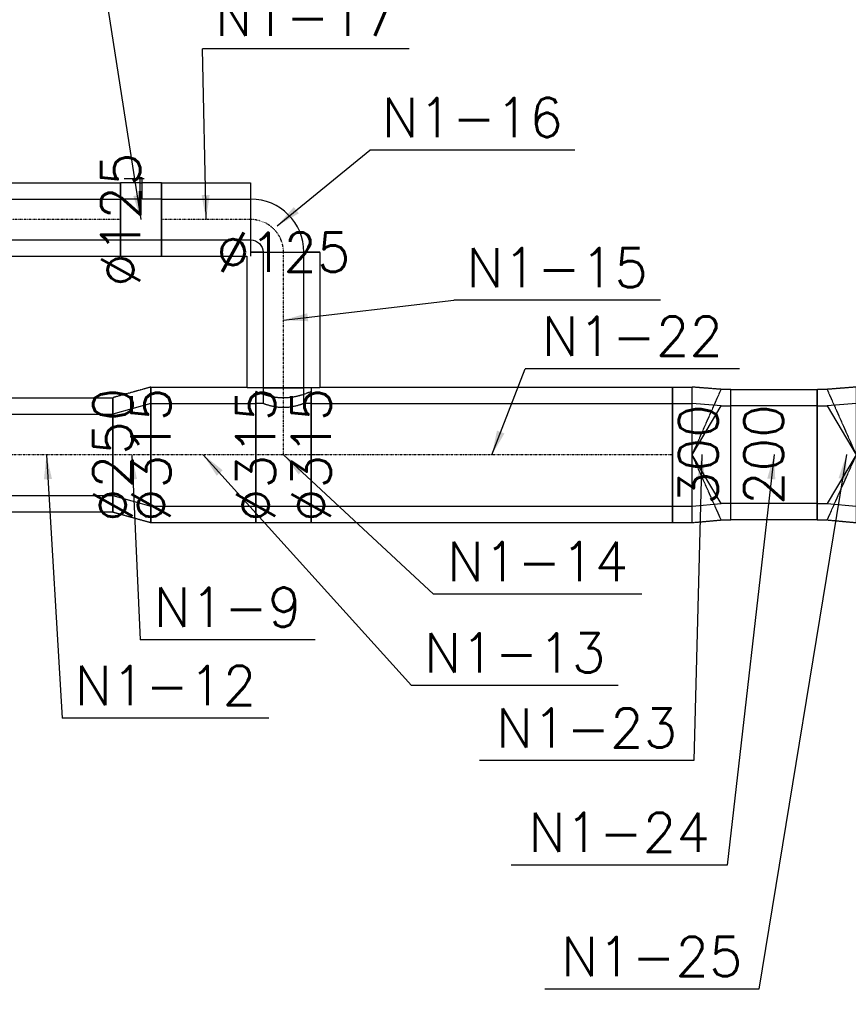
# Model space of a CAD drawing. Header units: millimetres. Extents: x -40063 to 512011, y 350190 to 687060.
# Tile 114 of 256: x 88964 to 91503, y 608694 to 611710. Entities that reach past the tile are written whole.
import ezdxf

# ---------------------------------------------------------------- set-up
doc = ezdxf.new("R2010")
doc.units = ezdxf.units.MM
doc.linetypes.add('DASHDOT', pattern=[1, 0.5, -0.25, 0, -0.25])
doc.linetypes.add('DASHED', pattern=[0.75, 0.5, -0.25])
doc.layers.get('0').update_dxf_attribs({"color": 8})
for name, color, linetype in [('FLUID-N1', 7, 'Continuous'), ('FLUID-N1-120-DIM', 7, 'Continuous'), ('FLUID-N1-120-NUM', 7, 'Continuous'), ('FLUID-N1-INS', 7, 'Continuous'), ('FLUID-N1-SYM', 7, 'Continuous')]:
    doc.layers.add(name, color=color, linetype=linetype)
doc.styles.add('FDBES', font='simplex.shx')
doc.dimstyles.new('FDBES', dxfattribs={"dimscale": 50, "dimtxt": 4, "dimasz": 2.5, "dimexe": 0.8, "dimexo": 2, "dimgap": 1, "dimtad": 1, "dimdsep": 46, "dimtxsty": 'FDBES', "dimcen": 2.5, "dimclrd": 4, "dimclre": 5, "dimadec": 0, "dimazin": 0, "dimtfac": 1, "dimtmove": 0, "dimatfit": 3, "dimfxl": 1, "dimarcsym": 0})

# ---------------------------------------------------------------- blocks, each defined once
blk = doc.blocks.new('*U15563')
at = {"color": 5, "linetype": 'Continuous', "lineweight": -2}
for p, q in [((-203, 0), (-203, 125)), ((203, 125), (203, 0)), ((-203, -125), (-203, 0)), ((203, 0), (203, -125))]:
    blk.add_line(p, q, dxfattribs=at)
at = {"color": 0, "linetype": 'ByBlock', "lineweight": -2}
for p, q in [((203, 125), (-203, 125)), ((203, -125), (-203, -125))]:
    blk.add_line(p, q, dxfattribs=at)
at = {"layer": 'FLUID-N1-INS', "color": 5, "linetype": 'DASHED', "lineweight": -3}
for p, q in [((-203, 125), (-203, 175)), ((203, 175), (-203, 175)), ((203, 175), (203, 125)), ((-203, -175), (-203, -125)), ((203, -125), (203, -175)), ((203, -175), (-203, -175))]:
    blk.add_line(p, q, dxfattribs=at)
at = {"layer": 'FLUID-N1-SYM', "color": 5, "linetype": 'DASHDOT', "lineweight": -3}
blk.add_line((-203, 0), (203, 0), dxfattribs=at)
blk = doc.blocks.new('*U16742')
at = {"color": 5, "linetype": 'Continuous', "lineweight": -2}
for p, q in [((-58.5, 0), (-58.5, 157.5)), ((58.5, 125), (58.5, 0)), ((-58.5, -157.5), (-58.5, 0)), ((58.5, 0), (58.5, -125))]:
    blk.add_line(p, q, dxfattribs=at)
at = {"color": 0, "linetype": 'ByBlock', "lineweight": -2}
for p, q in [((-58.5, 157.5), (58.5, 125)), ((58.5, -125), (-58.5, -157.5))]:
    blk.add_line(p, q, dxfattribs=at)
at = {"layer": 'FLUID-N1-INS', "color": 5, "linetype": 'DASHED', "lineweight": -3}
for p, q in [((-58.5, 157.5), (-58.5, 207.5)), ((-58.5, 207.5), (58.5, 175)), ((58.5, 175), (58.5, 125)), ((58.5, -125), (58.5, -175)), ((-58.5, -207.5), (-58.5, -157.5)), ((58.5, -175), (-58.5, -207.5))]:
    blk.add_line(p, q, dxfattribs=at)
at = {"layer": 'FLUID-N1-SYM', "color": 5, "linetype": 'DASHDOT', "lineweight": -3}
for q in [(58.5, 0), (-58.5, 0)]:
    blk.add_line((-58.5, 0), q, dxfattribs=at)
blk = doc.blocks.new('*U15565')
at = {"color": 5, "linetype": 'Continuous', "lineweight": -2}
for p, q in [((-553.5, 0), (-553.5, 157.5)), ((553.5, 157.5), (553.5, 0)), ((-553.5, -157.5), (-553.5, 0)), ((553.5, 0), (553.5, -157.5))]:
    blk.add_line(p, q, dxfattribs=at)
at = {"color": 0, "linetype": 'ByBlock', "lineweight": -2}
for p, q in [((553.5, 157.5), (-553.5, 157.5)), ((553.5, -157.5), (-553.5, -157.5))]:
    blk.add_line(p, q, dxfattribs=at)
at = {"layer": 'FLUID-N1-INS', "color": 5, "linetype": 'DASHED', "lineweight": -3}
for p, q in [((-553.5, 157.5), (-553.5, 207.5)), ((526, 207.5), (-553.5, 207.5)), ((553.5, 204.8), (553.5, 157.5)), ((-553.5, -207.5), (-553.5, -157.5)), ((553.5, -157.5), (553.5, -207.5)), ((553.5, -207.5), (-553.5, -207.5))]:
    blk.add_line(p, q, dxfattribs=at)
at = {"layer": 'FLUID-N1-SYM', "color": 5, "linetype": 'DASHDOT', "lineweight": -3}
for p in [(-553.5, 0), (526, 0)]:
    blk.add_line(p, (553.5, 0), dxfattribs=at)
blk = doc.blocks.new('*U16741')
at = {"color": 5, "linetype": 'Continuous', "lineweight": -3}
for p, q in [((-59.5, 150), (29.5, 157)), ((29.5, -0.5), (-59.5, 150)), ((-59.5, -150), (29.5, -0.5)), ((29.5, -158), (-59.5, -150))]:
    blk.add_line(p, q, dxfattribs=at)
at = {"color": 0, "linetype": 'ByBlock', "lineweight": -2}
for p, q in [((89.5, 157), (29.5, 157)), ((-59.5, 150), (-89.5, 150)), ((-89.5, -150), (-59.5, -150)), ((89.5, -158), (29.5, -158))]:
    blk.add_line(p, q, dxfattribs=at)
at = {"color": 5, "linetype": 'Continuous', "lineweight": -2}
for p, q in [((89.5, 157), (89.5, -0.5)), ((89.5, -0.5), (89.5, -158))]:
    blk.add_line(p, q, dxfattribs=at)
at = {"layer": 'FLUID-N1-INS', "color": 5, "linetype": 'DASHED', "lineweight": -3}
for p, q in [((-89.5, -200), (-89.5, 200)), ((-89.5, 200), (-59.5, 200)), ((-59.5, 200), (29.5, 207)), ((29.5, -0.5), (-59.5, 200)), ((29.5, 206.9), (29.5, 207)), ((89.5, 207), (29.5, 207)), ((29.5, -0.5), (29.5, 206.9)), ((89.5, 207), (89.5, 157)), ((-59.5, -200), (29.5, -0.5)), ((29.5, -207.8), (29.5, -0.5)), ((89.5, -158), (89.5, -208)), ((-59.5, -200), (-89.5, -200)), ((29.5, -208), (-59.5, -200)), ((29.5, -208), (29.5, -207.8)), ((89.5, -208), (29.5, -208))]:
    blk.add_line(p, q, dxfattribs=at)
blk = doc.blocks.new('*U16740')
at = {"color": 0, "linetype": 'ByBlock', "lineweight": -2}
for p, q in [((-132, 150), (132, 150)), ((-132, -150), (132, -150))]:
    blk.add_line(p, q, dxfattribs=at)
at = {"layer": 'FLUID-N1-INS', "color": 5, "linetype": 'DASHED', "lineweight": -3}
for p, q in [((132, 200), (-132, 200)), ((-132, -200), (-132, 200)), ((132, -200), (132, 200)), ((-132, -200), (132, -200))]:
    blk.add_line(p, q, dxfattribs=at)
blk = doc.blocks.new('*U16739')
at = {"color": 5, "linetype": 'Continuous', "lineweight": -3}
for p, q in [((29.5, 157), (-59.5, 150)), ((-59.5, 150), (29.5, -0.5)), ((29.5, -0.5), (-59.5, -150)), ((-59.5, -150), (29.5, -158))]:
    blk.add_line(p, q, dxfattribs=at)
at = {"color": 0, "linetype": 'ByBlock', "lineweight": -2}
for p, q in [((89.5, 157), (29.5, 157)), ((-89.5, 150), (-59.5, 150)), ((-89.5, -150), (-59.5, -150)), ((89.5, -158), (29.5, -158))]:
    blk.add_line(p, q, dxfattribs=at)
at = {"color": 5, "linetype": 'Continuous', "lineweight": -2}
for p, q in [((89.5, -0.5), (89.5, 157)), ((89.5, -158), (89.5, -0.5))]:
    blk.add_line(p, q, dxfattribs=at)
at = {"layer": 'FLUID-N1-INS', "color": 5, "linetype": 'DASHED', "lineweight": -3}
for p, q in [((-89.5, 200), (-89.5, -200)), ((-59.5, 200), (-89.5, 200)), ((29.5, 207), (-59.5, 200)), ((-59.5, 200), (29.5, -0.5)), ((29.5, 207), (29.5, 206.9)), ((89.5, 207), (29.5, 207)), ((29.5, 206.9), (29.5, -0.5)), ((89.5, 157), (89.5, 207)), ((29.5, -0.5), (-59.5, -200)), ((29.5, -0.5), (29.5, -207.8)), ((89.5, -208), (89.5, -158)), ((-89.5, -200), (-59.5, -200)), ((-59.5, -200), (29.5, -208)), ((29.5, -207.8), (29.5, -208)), ((89.5, -208), (29.5, -208))]:
    blk.add_line(p, q, dxfattribs=at)
blk = doc.blocks.new('*U16735')
at = {"color": 5, "linetype": 'Continuous', "lineweight": -2}
for p, q in [((-137, 0), (-137, 62.5)), ((137, 62.5), (137, 0)), ((-137, -62.5), (-137, 0)), ((137, 0), (137, -62.5))]:
    blk.add_line(p, q, dxfattribs=at)
at = {"color": 0, "linetype": 'ByBlock', "lineweight": -2}
for p, q in [((137, 62.5), (-137, 62.5)), ((137, -62.5), (-137, -62.5))]:
    blk.add_line(p, q, dxfattribs=at)
at = {"layer": 'FLUID-N1-INS', "color": 5, "linetype": 'DASHED', "lineweight": -3}
for p, q in [((-137, 62.5), (-137, 112.5)), ((137, 112.5), (-137, 112.5)), ((137, 112.5), (137, 62.5)), ((-137, -112.5), (-137, -62.5)), ((137, -62.5), (137, -112.5)), ((137, -112.5), (-124.4, -112.5))]:
    blk.add_line(p, q, dxfattribs=at)
at = {"layer": 'FLUID-N1-SYM', "color": 5, "linetype": 'DASHDOT', "lineweight": -3}
blk.add_line((-137, 0), (137, 0), dxfattribs=at)
blk = doc.blocks.new('*U16734')
at = {"color": 0, "linetype": 'ByBlock', "lineweight": -2}
for p, q in [((-62.5, 157.5, 0.1), (-62.5, 205, 0.1)), ((62.5, 205, 0.1), (62.5, 157.5, 0.1)), ((-85, 157.5, 0.1), (-62.5, 157.5, 0.1)), ((62.5, 157.5, 0.1), (85, 157.5, 0.1)), ((85, -157.5, -0.1), (-85, -157.5, -0.1))]:
    blk.add_line(p, q, dxfattribs=at)
at = {"color": 5, "linetype": 'Continuous', "lineweight": -2, "extrusion": (1.22295e-16, 0.000693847, -1)}
blk.add_ellipse((0, 205, 0.1), major_axis=(62.5, 0), ratio=0.000694, start_param=0, end_param=3.141593, dxfattribs=at)
at = {"color": 5, "linetype": 'Continuous', "lineweight": -3}
blk.add_open_spline([(-62.5, 157.5, 0.1), (-62.5, 157.5, 0.1), (-62.4, 157.5, 0.1), (-62, 157.3, 0.1), (-61.7, 157.2, 0.1), (-60.9, 156.9, 0.1), (-60.4, 156.7, 0.1), (-59.2, 156.2, 0.1), (-58.5, 155.9, 0.1), (-56.9, 155.3, 0.1), (-56, 155, 0.1), (-54, 154.3, 0.1), (-53, 153.9, 0.1), (-50.7, 153.2, 0.1), (-49.5, 152.8, 0.1), (-46.9, 152, 0.1), (-45.6, 151.5, 0.1), (-42.8, 150.7, 0.1), (-41.4, 150.3, 0.1), (-38.3, 149.5, 0.1), (-36.6, 149.1, 0.1), (-33.2, 148.3, 0.1), (-31.5, 147.9, 0.1), (-27.8, 147.2, 0.1), (-26, 146.8, 0.1), (-22.1, 146.2, 0.1), (-20.2, 145.9, 0.1), (-16.2, 145.4, 0.1), (-14.2, 145.2, 0.1), (-10.1, 144.9, 0.1), (-8.1, 144.7, 0.1), (-4, 144.6, 0.1), (-2, 144.5, 0.1), (2, 144.5, 0.1), (4, 144.6, 0.1), (8.1, 144.7, 0.1), (10.1, 144.9, 0.1), (14.2, 145.2, 0.1), (16.2, 145.4, 0.1), (20.2, 145.9, 0.1), (22.1, 146.2, 0.1), (26, 146.8, 0.1), (27.8, 147.2, 0.1), (31.5, 147.9, 0.1), (33.2, 148.3, 0.1), (36.6, 149.1, 0.1), (38.3, 149.5, 0.1), (41.4, 150.3, 0.1), (42.8, 150.7, 0.1), (45.6, 151.5, 0.1), (46.9, 152, 0.1), (49.5, 152.8, 0.1), (50.7, 153.2, 0.1), (53, 153.9, 0.1), (54, 154.3, 0.1), (56, 155, 0.1), (56.9, 155.3, 0.1), (58.5, 155.9, 0.1), (59.2, 156.2, 0.1), (60.4, 156.7, 0.1), (60.9, 156.9, 0.1), (61.7, 157.2, 0.1), (62, 157.3, 0.1), (62.4, 157.5, 0.1), (62.5, 157.5, 0.1), (62.5, 157.5, 0.1)], degree=3, knots=[95.321059, 95.321059, 95.321059, 95.321059, 101.275712, 101.275712, 107.230366, 107.230366, 113.18502, 113.18502, 119.139673, 119.139673, 125.094327, 125.094327, 131.04898, 131.04898, 137.003634, 137.003634, 142.958288, 142.958288, 148.918766, 148.918766, 154.879245, 154.879245, 160.839724, 160.839724, 166.800202, 166.800202, 172.760681, 172.760681, 178.72116, 178.72116, 184.681639, 184.681639, 190.642117, 190.642117, 196.602596, 196.602596, 202.563075, 202.563075, 208.523553, 208.523553, 214.484032, 214.484032, 220.444511, 220.444511, 226.40499, 226.40499, 232.365468, 232.365468, 238.325947, 238.325947, 244.280601, 244.280601, 250.235254, 250.235254, 256.189908, 256.189908, 262.144561, 262.144561, 268.099215, 268.099215, 274.053869, 274.053869, 280.008522, 280.008522, 285.963176, 285.963176, 285.963176, 285.963176], dxfattribs=at)
at = {"layer": 'FLUID-N1-INS', "color": 5, "linetype": 'DASHED', "lineweight": -3}
for p, q in [((-85, -207.5, -0.1), (-85, 193.9, 0.1)), ((85, 193.9, 0.1), (85, -207.5, -0.1)), ((85, -207.5, -0.1), (-85, -207.5, -0.1))]:
    blk.add_line(p, q, dxfattribs=at)
blk.add_open_spline([(-85, 193.9, 0.1), (-84.4, 193.7, 0.1), (-83.8, 193.4, 0.1), (-81.1, 192.2, 0.1), (-78.8, 191.3, 0.1), (-74.3, 189.5, 0.1), (-72, 188.5, 0.1), (-67.3, 186.8, 0.1), (-64.9, 186, 0.1), (-59.8, 184.3, 0.1), (-57.2, 183.4, 0.1), (-51.7, 181.8, 0.1), (-48.9, 181, 0.1), (-43.2, 179.5, 0.1), (-40.2, 178.8, 0.1), (-34.2, 177.6, 0.1), (-31.1, 177, 0.1), (-24.9, 176, 0.1), (-21.8, 175.6, 0.1), (-15.5, 174.9, 0.1), (-12.4, 174.7, 0.1), (-6.1, 174.4, 0.1), (-3, 174.3, 0.1), (3, 174.3, 0.1), (6.1, 174.4, 0.1), (12.4, 174.7, 0.1), (15.5, 174.9, 0.1), (21.8, 175.6, 0.1), (24.9, 176, 0.1), (31.1, 177, 0.1), (34.2, 177.6, 0.1), (40.2, 178.8, 0.1), (43.2, 179.5, 0.1), (48.9, 181, 0.1), (51.7, 181.8, 0.1), (57.2, 183.4, 0.1), (59.8, 184.3, 0.1), (64.9, 186, 0.1), (67.3, 186.8, 0.1), (72, 188.5, 0.1), (74.3, 189.5, 0.1), (78.8, 191.3, 0.1), (81.1, 192.2, 0.1), (83.8, 193.4, 0.1), (84.4, 193.7, 0.1), (85, 193.9, 0.1)], degree=3, knots=[53.774567, 53.774567, 53.774567, 53.774567, 56.436027, 56.436027, 65.842031, 65.842031, 75.248036, 75.248036, 84.387751, 84.387751, 93.527465, 93.527465, 102.66718, 102.66718, 111.806895, 111.806895, 120.94661, 120.94661, 130.086324, 130.086324, 139.226039, 139.226039, 148.365754, 148.365754, 157.505468, 157.505468, 166.645183, 166.645183, 175.784898, 175.784898, 184.924612, 184.924612, 194.064327, 194.064327, 203.204042, 203.204042, 212.343757, 212.343757, 221.483471, 221.483471, 230.889476, 230.889476, 240.29548, 240.29548, 242.956941, 242.956941, 242.956941, 242.956941], dxfattribs=at)
at = {"layer": 'FLUID-N1-SYM', "color": 5, "linetype": 'DASHDOT', "lineweight": -3}
for p, q in [((0, 0), (0, 205, 0.1)), ((-85, 0), (85, 0)), ((85, 0), (85, 0))]:
    blk.add_line(p, q, dxfattribs=at)
blk = doc.blocks.new('*U16733')
at = {"color": 5, "linetype": 'Continuous', "lineweight": -2}
for p, q in [((-160.5, 154.5), (-160.5, 157.5)), ((160.5, 157.5), (160.5, 0)), ((160.5, 0), (160.5, -157.5))]:
    blk.add_line(p, q, dxfattribs=at)
at = {"color": 0, "linetype": 'ByBlock', "lineweight": -2}
for p, q in [((160.5, 157.5), (-160.5, 157.5)), ((160.5, -157.5), (-160.5, -157.5))]:
    blk.add_line(p, q, dxfattribs=at)
at = {"layer": 'FLUID-N1-INS', "color": 5, "linetype": 'DASHED', "lineweight": -3}
for p, q in [((-160.5, 157.5), (-160.5, 193.9)), ((160.5, 207.5), (-133, 207.5)), ((160.5, 207.5), (160.5, 157.5)), ((-160.5, 0), (-160.5, 154.5)), ((-160.5, -207.5), (-160.5, 0)), ((160.5, -157.5), (160.5, -207.5)), ((160.5, -207.5), (-160.5, -207.5))]:
    blk.add_line(p, q, dxfattribs=at)
at = {"layer": 'FLUID-N1-SYM', "color": 5, "linetype": 'DASHDOT', "lineweight": -3}
for p, q in [((-160.5, 0), (160.5, 0)), ((-160.5, 0), (-133, 0)), ((160.5, 0), (160.5, 0))]:
    blk.add_line(p, q, dxfattribs=at)
blk = doc.blocks.new('*U16732')
at = {"color": 5, "linetype": 'Continuous', "lineweight": -2}
for p, q in [((81.2, 80), (81.2, 81.2)), ((81.2, 24.9), (81.2, 80)), ((81.2, 6.6), (81.2, 24.9)), ((81.2, -42.5), (81.2, 6.6)), ((81.2, -43.8), (81.2, -42.5)), ((-80, -81.2), (-81.2, -81.2)), ((42.5, -81.2), (-80, -81.2)), ((43.8, -81.2), (42.5, -81.2))]:
    blk.add_line(p, q, dxfattribs=at)
at = {"color": 0, "linetype": 'ByBlock', "lineweight": -2, "extrusion": (2.21899e-18, -6.69526e-25, -1)}
blk.add_ellipse((81.2, -81.2), major_axis=(-162.5, 0), ratio=1, start_param=0, end_param=1.570796, dxfattribs=at)
at = {"color": 0, "linetype": 'ByBlock', "lineweight": -2}
blk.add_ellipse((81.2, -81.2), major_axis=(0, 37.5), ratio=1, start_param=0, end_param=1.570794, dxfattribs=at)
at = {"layer": 'FLUID-N1-SYM', "color": 5, "linetype": 'DASHDOT', "lineweight": -3, "extrusion": (-1.9644e-17, 2.88379e-20, -1)}
blk.add_ellipse((81.2, -81.2), major_axis=(-100, 0.1), ratio=1, start_param=0, end_param=1.569328, dxfattribs=at)
at = {"layer": 'FLUID-N1-SYM', "color": 5, "linetype": 'DASHDOT', "lineweight": -3, "extrusion": (1.22465e-16, -2.46519e-32, -1)}
blk.add_ellipse((81.2, -81.2), major_axis=(-70.7, -70.7), ratio=1, start_param=0.785398, end_param=0.786519, dxfattribs=at)
blk = doc.blocks.new('*U16731')
at = {"color": 0, "linetype": 'ByBlock', "lineweight": -2}
for p, q in [((207.8, 62.5, -0.1), (-208, 62.5, 0.2)), ((-208, -62.5, 0.1), (208, -62.5, -0.2))]:
    blk.add_line(p, q, dxfattribs=at)
at = {"color": 5, "linetype": 'Continuous', "lineweight": -2, "extrusion": (-0.000693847, 0.000693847, -1)}
for major_axis, start_param, end_param in [((0, 62.5, 0), 4.713083, 6.28388), ((0, -62.5, 0), 0.000694, 1.57149)]:
    blk.add_ellipse((-208, 0, 0.1), major_axis=major_axis, ratio=0.000694, start_param=start_param, end_param=end_param, dxfattribs=at)
at = {"color": 5, "linetype": 'Continuous', "lineweight": -2, "extrusion": (0.000693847, -0.000693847, 1)}
for start_param, end_param in [(6.282491, 7.853288), (1.570102, 3.140898)]:
    blk.add_ellipse((208, 0, -0.1), major_axis=(0, 62.5, 0), ratio=0.000694, start_param=start_param, end_param=end_param, dxfattribs=at)
at = {"layer": 'FLUID-N1-INS', "color": 5, "linetype": 'DASHED', "lineweight": -3}
for p, q in [((195.3, 112.5, -0.1), (-207.8, 112.5, 0.2)), ((-207.8, -112.5, 0.1), (208, -112.5, -0.2))]:
    blk.add_line(p, q, dxfattribs=at)
at = {"layer": 'FLUID-N1-INS', "color": 5, "linetype": 'DASHED', "lineweight": -3, "extrusion": (-0.000693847, 0.000693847, -1)}
for major_axis, start_param, end_param in [((0, 112.5, 0.1), 4.713083, 6.283185), ((0, -112.5, -0.1), 0.000694, 1.57149)]:
    blk.add_ellipse((-208, 0, 0.1), major_axis=major_axis, ratio=0.000694, start_param=start_param, end_param=end_param, dxfattribs=at)
at = {"layer": 'FLUID-N1-INS', "color": 5, "linetype": 'DASHED', "lineweight": -3, "extrusion": (0.000693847, -0.000693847, 1)}
for major_axis, start_param, end_param in [((0, 112.5, 0.1), 0.477092, 1.570102), ((0, 112.5, 0.1), 5.301429, 5.806152), ((0, 112.5, 0.1), 1.570102, 3.136334), ((0, -112.5, -0.1), 0.005442, 0.981728), ((0, 112.5, 0.1), 3.136334, 3.140899)]:
    blk.add_ellipse((208, 0, -0.1), major_axis=major_axis, ratio=0.000694, start_param=start_param, end_param=end_param, dxfattribs=at)
at = {"layer": 'FLUID-N1-SYM', "color": 5, "linetype": 'DASHDOT', "lineweight": -3}
for p, q in [((-205.5, 0, 0.1), (207.9, 0, -0.1)), ((-208, 0, 0.1), (-205.5, 0, 0.1))]:
    blk.add_line(p, q, dxfattribs=at)
blk = doc.blocks.new('*U16730')
at = {"color": 0, "linetype": 'ByBlock', "lineweight": -2}
for p, q in [((62.5, 0, -62.5), (-62.5, 0, -62.5)), ((-62.5, 0, 62.5), (-4, 0, 62.5)), ((-10.1, 0, 125), (-1.2, 0, 125)), ((-4, 0, 127.5), (4, 0, 127.5)), ((-4, 0, 62.5), (-4, 0, 127.5)), ((4, 0, 112.5), (-4, 0, 112.5)), ((-1.2, 0, 125), (51.8, 0, 125)), ((4, 0, 127.5), (4, 0, 62.5)), ((4, 0, 62.5), (62.5, 0, 62.5))]:
    blk.add_line(p, q, dxfattribs=at)
at = {"layer": 'FLUID-N1-INS', "color": 5, "linetype": 'DASHED', "lineweight": -3}
for p, q in [((62.5, 0, -112.5), (-62.5, 0, -112.5)), ((-62.5, 0, -112.5), (-62.5, 0, 112.5)), ((62.5, 0, 112.5), (62.5, 0, -112.5)), ((-62.5, 0, 112.5), (-31.2, 0, 112.5)), ((-31.2, 0, 112.5), (-4, 0, 112.5)), ((4, 0, 112.5), (31.2, 0, 112.5)), ((31.2, 0, 112.5), (62.5, 0, 112.5))]:
    blk.add_line(p, q, dxfattribs=at)
blk = doc.blocks.new('*U15595')
at = {"color": 5, "linetype": 'Continuous', "lineweight": -2}
for p, q in [((-765.5, 0), (-765.5, 62.5)), ((765.5, 62.5), (765.5, 0)), ((-765.5, -62.5), (-765.5, 0)), ((765.5, 0), (765.5, -62.5))]:
    blk.add_line(p, q, dxfattribs=at)
at = {"color": 0, "linetype": 'ByBlock', "lineweight": -2}
for p, q in [((765.5, 62.5), (-765.5, 62.5)), ((765.5, -62.5), (-765.5, -62.5))]:
    blk.add_line(p, q, dxfattribs=at)
at = {"layer": 'FLUID-N1-INS', "color": 5, "linetype": 'DASHED', "lineweight": -3}
for p, q in [((-765.5, 62.5), (-765.5, 112.5)), ((753.1, 112.5), (-765.5, 112.5)), ((765.5, 112.5), (765.5, 62.5)), ((-765.5, -112.5), (-765.5, -62.5)), ((765.5, -62.5), (765.5, -112.5)), ((765.5, -112.5), (-765.5, -112.5))]:
    blk.add_line(p, q, dxfattribs=at)
at = {"layer": 'FLUID-N1-SYM', "color": 5, "linetype": 'DASHDOT', "lineweight": -3}
blk.add_line((-765.5, 0), (765.5, 0), dxfattribs=at)
blk = doc.blocks.new('*U16264')
at = {"color": 7}
blk.add_line((681.3, -806.6), (48.1, -806.6), dxfattribs=at)
at = {"color": 7, "insert": (364.7, -806.6), "char_height": 120, "attachment_point": 5, "style": 'FDBES'}
blk.add_mtext('N1-12\\P ', dxfattribs=at)
at = {"color": 7}
blk.add_leader([(0, 0), (48.1, -806.6)], dimstyle='FDBES', override={"dimscale": 30, "dimclrd": 7, "dimclre": 7}, dxfattribs=at)
blk = doc.blocks.new('*U16265')
at = {"color": 7}
blk.add_line((561.2, -566.6), (25.2, -566.6), dxfattribs=at)
at = {"color": 7, "insert": (293.2, -566.6), "char_height": 120, "attachment_point": 5, "style": 'FDBES'}
blk.add_mtext('N1-9\\P ', dxfattribs=at)
at = {"color": 7}
blk.add_leader([(0, 0), (25.2, -566.6)], dimstyle='FDBES', override={"dimscale": 30, "dimclrd": 7, "dimclre": 7}, dxfattribs=at)
blk = doc.blocks.new('*U16266')
at = {"color": 7}
blk.add_line((1270.8, -706.6), (637.7, -706.6), dxfattribs=at)
at = {"color": 7, "insert": (954.2, -706.6), "char_height": 120, "attachment_point": 5, "style": 'FDBES'}
blk.add_mtext('N1-13\\P ', dxfattribs=at)
at = {"color": 7}
blk.add_leader([(0, 0), (637.7, -706.6)], dimstyle='FDBES', override={"dimscale": 30, "dimclrd": 7, "dimclre": 7}, dxfattribs=at)
blk = doc.blocks.new('*U16267')
at = {"color": 7}
blk.add_line((1098.2, -426.6), (459.4, -426.6), dxfattribs=at)
at = {"color": 7, "insert": (778.8, -426.6), "char_height": 120, "attachment_point": 5, "style": 'FDBES'}
blk.add_mtext('N1-14\\P ', dxfattribs=at)
at = {"color": 7}
blk.add_leader([(0, 0), (459.4, -426.6)], dimstyle='FDBES', override={"dimscale": 30, "dimclrd": 7, "dimclre": 7}, dxfattribs=at)
blk = doc.blocks.new('*U16268')
at = {"color": 7}
blk.add_line((1155.4, 60.6), (522.2, 60.6), dxfattribs=at)
at = {"color": 7, "insert": (838.8, 60.6), "char_height": 120, "attachment_point": 5, "style": 'FDBES'}
blk.add_mtext('N1-15\\P ', dxfattribs=at)
at = {"color": 7}
blk.add_leader([(0, 0), (522.2, 60.6)], dimstyle='FDBES', override={"dimscale": 30, "dimclrd": 7, "dimclre": 7}, dxfattribs=at)
blk = doc.blocks.new('*U16269')
at = {"color": 7}
blk.add_line((911.3, 231.5), (283.8, 231.5), dxfattribs=at)
at = {"color": 7, "insert": (597.5, 231.5), "char_height": 120, "attachment_point": 5, "style": 'FDBES'}
blk.add_mtext('N1-16\\P ', dxfattribs=at)
at = {"color": 7}
blk.add_leader([(0, 0), (283.8, 231.5)], dimstyle='FDBES', override={"dimscale": 30, "dimclrd": 7, "dimclre": 7}, dxfattribs=at)
blk = doc.blocks.new('*U16270')
at = {"color": 7}
blk.add_line((622.3, 522.8), (-10.8, 522.8), dxfattribs=at)
at = {"color": 7, "insert": (305.7, 522.8), "char_height": 120, "attachment_point": 5, "style": 'FDBES'}
blk.add_mtext('N1-17\\P ', dxfattribs=at)
at = {"color": 7}
blk.add_leader([(0, 0), (-10.8, 522.8)], dimstyle='FDBES', override={"dimscale": 30, "dimclrd": 7, "dimclre": 7}, dxfattribs=at)
blk = doc.blocks.new('*U16271')
at = {"color": 7}
blk.add_line((-118.3, 762.8), (-751.4, 762.8), dxfattribs=at)
at = {"color": 7, "insert": (-434.8, 762.8), "char_height": 120, "attachment_point": 5, "style": 'FDBES'}
blk.add_mtext('N1-18\\P ', dxfattribs=at)
at = {"color": 7}
blk.add_leader([(0, 0), (-118.3, 762.8)], dimstyle='FDBES', override={"dimscale": 30, "dimclrd": 7, "dimclre": 7}, dxfattribs=at)
blk = doc.blocks.new('*U16276')
at = {"color": 7}
blk.add_line((758.2, 263.4), (102.2, 263.4), dxfattribs=at)
at = {"color": 7, "insert": (430.2, 263.4), "char_height": 120, "attachment_point": 5, "style": 'FDBES'}
blk.add_mtext('N1-22\\P ', dxfattribs=at)
at = {"color": 7}
blk.add_leader([(0, 0), (102.2, 263.4)], dimstyle='FDBES', override={"dimscale": 30, "dimclrd": 7, "dimclre": 7}, dxfattribs=at)
blk = doc.blocks.new('*U16277')
at = {"color": 7}
blk.add_line((-24.8, -937.1), (-680.8, -937.1), dxfattribs=at)
at = {"color": 7, "insert": (-352.8, -937.1), "char_height": 120, "attachment_point": 5, "style": 'FDBES'}
blk.add_mtext('N1-23\\P ', dxfattribs=at)
at = {"color": 7}
blk.add_leader([(0, 0), (-24.8, -937.1)], dimstyle='FDBES', override={"dimscale": 30, "dimclrd": 7, "dimclre": 7}, dxfattribs=at)
blk = doc.blocks.new('*U16278')
at = {"color": 7}
blk.add_line((-143.4, -1257.1), (-805.1, -1257.1), dxfattribs=at)
at = {"color": 7, "insert": (-474.3, -1257.1), "char_height": 120, "attachment_point": 5, "style": 'FDBES'}
blk.add_mtext('N1-24\\P ', dxfattribs=at)
at = {"color": 7}
blk.add_leader([(0, 0), (-143.4, -1257.1)], dimstyle='FDBES', override={"dimscale": 30, "dimclrd": 7, "dimclre": 7}, dxfattribs=at)
blk = doc.blocks.new('*U16279')
at = {"color": 7}
blk.add_line((-268.1, -1637.1), (-924.1, -1637.1), dxfattribs=at)
at = {"color": 7, "insert": (-596.1, -1637.1), "char_height": 120, "attachment_point": 5, "style": 'FDBES'}
blk.add_mtext('N1-25\\P ', dxfattribs=at)
at = {"color": 7}
blk.add_leader([(0, 0), (-268.1, -1637.1)], dimstyle='FDBES', override={"dimscale": 30, "dimclrd": 7, "dimclre": 7}, dxfattribs=at)

msp = doc.modelspace()

# ---------------------------------------------------------------- block references
at = {"layer": 'FLUID-N1', "color": 5, "linetype": 'Continuous', "extrusion": (1.22465e-16, 0, -1)}
for name, p in [('*U15595', (-88508.04202, 611097.75161, -14.98265)), ('*U16733', (-89527.03245, 610377.13213, -14.5))]:
    msp.add_blockref(name, p, dxfattribs=at)
at = {"layer": 'FLUID-N1', "color": 5, "linetype": 'Continuous', "extrusion": (1.22465e-16, 1, 1.83697e-16)}
msp.add_blockref('*U16730', (-89336.10041, 14.94796, 611097.75163), dxfattribs=at)
at = {"layer": 'FLUID-N1', "color": 5, "linetype": 'Continuous', "extrusion": (-1.22465e-16, 0, -1)}
for name, p in [('*U16735', (-89535.54202, 611097.75163, -14.94796)), ('*U16732', (-89753.73362, 611079.00165, -14.93062)), ('*U15565', (-90411.03245, 610377.13213, -14.5))]:
    msp.add_blockref(name, p, dxfattribs=at)
at = {"layer": 'FLUID-N1', "color": 5, "linetype": 'Continuous', "extrusion": (-0.000693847, -0.000693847, 1), "rotation": 89.99997241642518}
msp.add_blockref('*U16731', (89772.47227, 610789.76188, -471.29683), dxfattribs=at)
at = {"layer": 'FLUID-N1', "color": 5, "linetype": 'Continuous', "extrusion": (-1.22465e-16, 0, -1), "rotation": 360}
for name, p in [('*U16742', (-89308.08128, 610377.13213, -14.5)), ('*U16741', (-91054.08128, 610377.63213, -72)), ('*U16740', (-91275.53021, 610377.63213, -72)), ('*U15563', (-89046.58128, 610377.13213, -14.5))]:
    msp.add_blockref(name, p, dxfattribs=at)
at = {"layer": 'FLUID-N1', "color": 5, "linetype": 'Continuous', "extrusion": (-1.22465e-16, 0.000693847, -1), "rotation": 360}
msp.add_blockref('*U16734', (-89772.48362, 610376.99526, 409.00853), dxfattribs=at)
at = {"layer": 'FLUID-N1', "color": 5, "linetype": 'Continuous', "rotation": 360}
msp.add_blockref('*U16739', (91497.37881, 610377.63213, 72), dxfattribs=at)
at = {"layer": 'FLUID-N1-120-NUM', "linetype": 'ByBlock'}
for name, p in [('*U16271', (89336.10041, 611097.75163, 14.94796)), ('*U16270', (89535.54202, 611097.75163, 14.94796)), ('*U16269', (89753.73362, 611079.00165, 14.93062)), ('*U16268', (89772.48362, 610789.94186, 14.78643)), ('*U16276', (90411.03245, 610377.13213, 14.5)), ('*U16264', (89046.58128, 610377.13213, 14.5)), ('*U16265', (89308.08128, 610377.13213, 14.5)), ('*U16266', (89527.03245, 610377.13213, 14.5)), ('*U16267', (89772.48362, 610377.13213, 14.5)), ('*U16277', (91054.08128, 610377.63213, 72)), ('*U16278', (91275.53021, 610377.63213, 72)), ('*U16279', (91497.37881, 610377.63213, 72))]:
    msp.add_blockref(name, p, dxfattribs=at)

# ---------------------------------------------------------------- texts
at = {"layer": 'FLUID-N1-120-DIM', "color": 7, "char_height": 120, "attachment_point": 5, "style": 'FDBES'}
for s, insert, rotation in [('∅125\\P', (89273.60041, 611097.75163, 14.94796), 90), ('∅125\\P', (89772.48362, 610997.94181, 14.93075), 359.99997242), ('∅250\\P', (89249.58128, 610377.13213, 14.5), 90), ('∅315\\P', (89366.58128, 610377.13213, 14.5), 90), ('∅315\\P', (89687.53245, 610377.13213, 14.5), 90), ('∅315\\P', (89857.48362, 610377.13213, 14.5), 90), ('300\\P200', (91143.58128, 610377.63213, 72), 90)]:
    msp.add_mtext(s, dxfattribs=dict(at, insert=insert, rotation=rotation))

doc.saveas('drawing.dxf')
